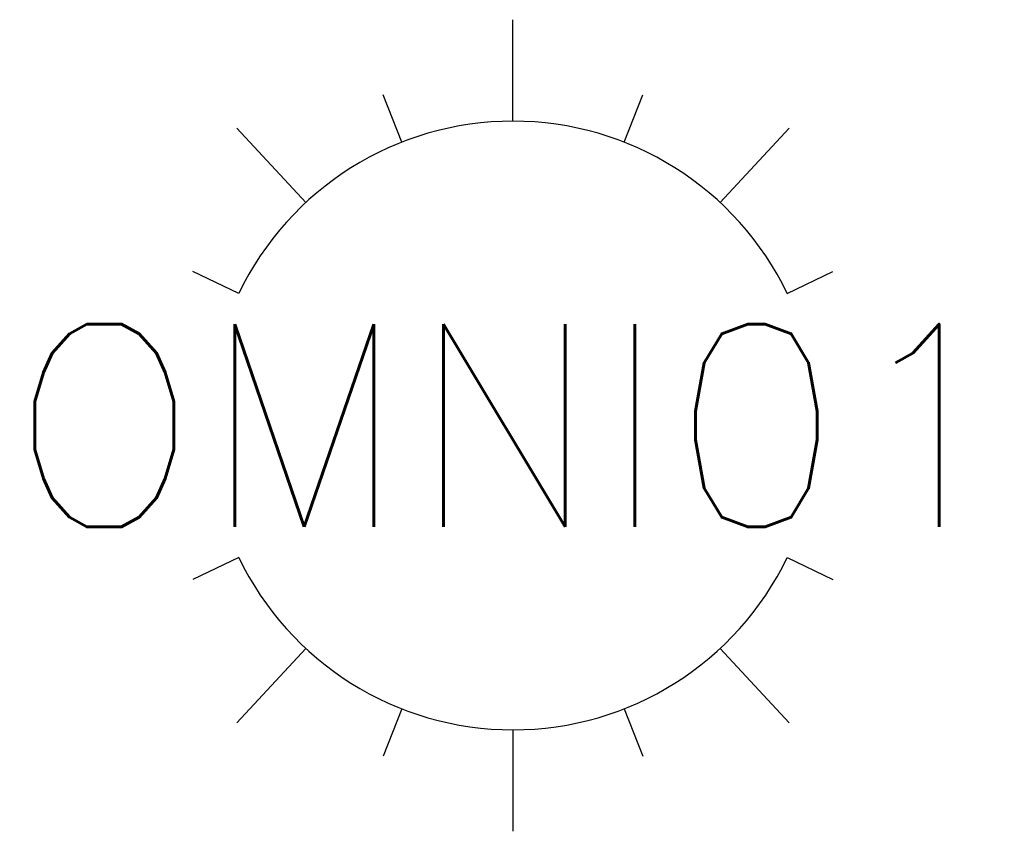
# Model space of a CAD drawing. Header units: metres. Extents: x -141 to 457, y -438 to 123.
# Tile 256 of 256: x 456.264 to 457.235, y -437.667 to -436.867. Entities that reach past the tile are written whole.
import ezdxf
from ezdxf.enums import TextEntityAlignment as Align

# ---------------------------------------------------------------- set-up
doc = ezdxf.new("R2010")
doc.units = ezdxf.units.M
doc.layers.get('0').update_dxf_attribs({"color": 214})
doc.layers.add('ASHADE', color=7, linetype='Continuous')
doc.styles.add('ASHADE', font='simplex', dxfattribs={"height": 0.2})

# ---------------------------------------------------------------- blocks, each defined once
blk = doc.blocks.new('overhead')
at = {"layer": 'ASHADE', "color": 7, "linetype": 'Continuous'}
for p, q in [((0, 0.3), (0, 0.4)), ((-0.10966, 0.27924), (-0.12794, 0.32578)), ((0.10966, 0.27924), (0.12794, 0.32578)), ((-0.20414, 0.21983), (-0.27219, 0.29311)), ((0.20414, 0.21983), (0.27219, 0.29311)), ((-0.27037, 0.13), (-0.31543, 0.15167)), ((0.27037, 0.13), (0.31543, 0.15167)), ((-0.27037, -0.13), (-0.31543, -0.15167)), ((0.27037, -0.13), (0.31543, -0.15167)), ((-0.20414, -0.21983), (-0.27219, -0.29311)), ((0.20414, -0.21983), (0.27219, -0.29311)), ((-0.10966, -0.27924), (-0.12794, -0.32578)), ((0.10966, -0.27924), (0.12794, -0.32578)), ((0, -0.3), (0, -0.4))]:
    blk.add_line(p, q, dxfattribs=at)
for start, end in [(25.67929, 154.32071), (205.67929, 334.32071)]:
    blk.add_arc((0, 0), 0.3, start, end, dxfattribs=at)
at = {"layer": 'ASHADE', "color": 7, "linetype": 'Continuous', "flags": 1}
for tag, p in [('GNAME', (0, 0.28)), ('LAX', (0, 0.265)), ('LAY', (0, 0.25)), ('LAZ', (0, 0.235)), ('INTENSITY', (0, 0.22)), ('COLOR', (0, 0.205)), ('CONEA', (0, 0.19)), ('CONED', (0, 0.175)), ('BEAMD', (0, 0.16))]:
    blk.add_attdef(tag, p, '', height=0.01, dxfattribs=at)
at = {"layer": 'ASHADE', "color": 1, "linetype": 'Continuous', "style": 'ASHADE'}
blk.add_attdef('SNAME', text='', height=0.2, dxfattribs=at).set_placement((0, -0.1), align=Align.CENTER)

msp = doc.modelspace()

# ---------------------------------------------------------------- block references
ref = msp.add_blockref('overhead', (456.75067, -437.26672, 308.26361))
ref.add_attrib('SNAME', 'OMNI01', dxfattribs={"layer": 'ASHADE', "color": 1, "linetype": 'Continuous', "height": 0.2, "style": 'ASHADE'}).set_placement((456.75067, -437.26672, 308.26361), align=Align.MIDDLE_CENTER)

doc.saveas('drawing.dxf')
